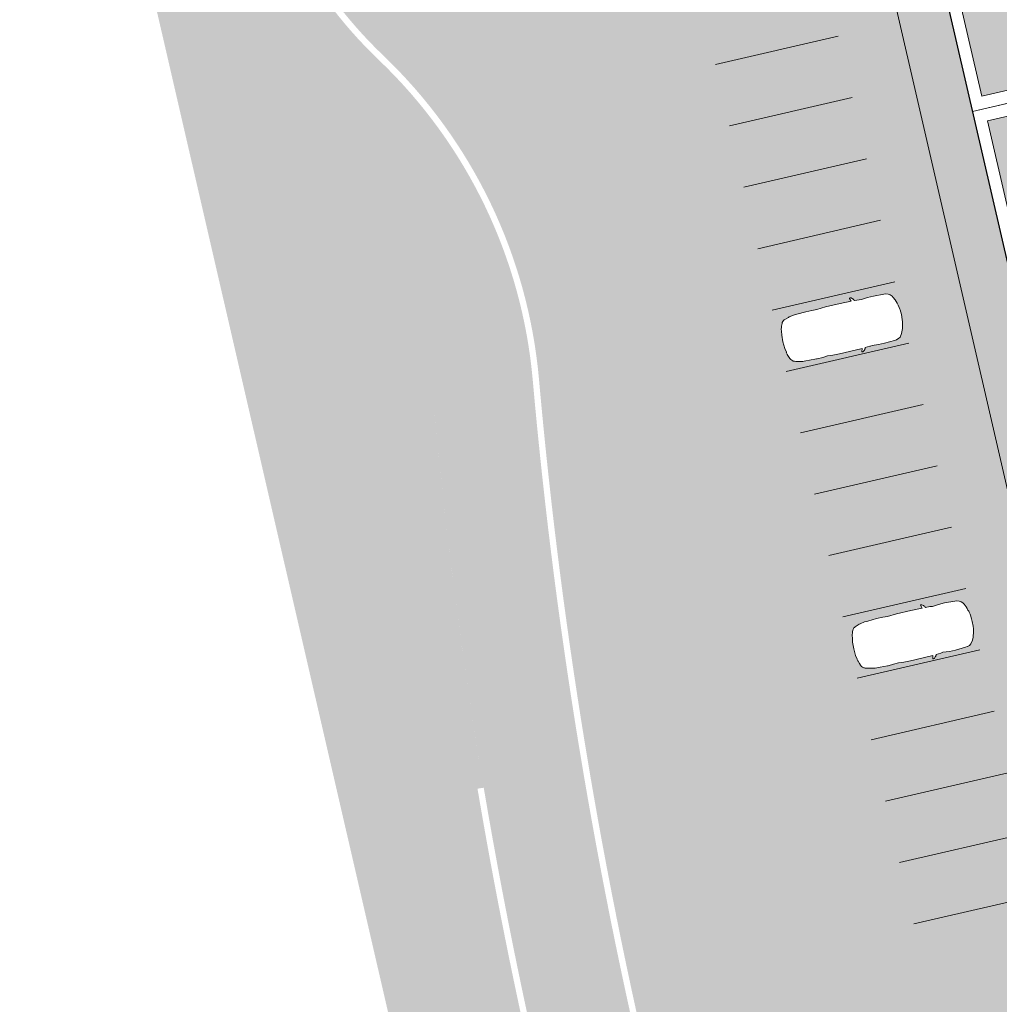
# Model space of a CAD drawing. Header units: metres. Extents: x -862 to 1262, y -354 to 644.
# Tile 205 of 256: x -283 to -244, y 200 to 239. Entities that reach past the tile are written whole.
import ezdxf

# ---------------------------------------------------------------- set-up
doc = ezdxf.new("R2010")
doc.units = ezdxf.units.M
doc.header["$LTSCALE"] = 0.5
doc.set_wipeout_variables(frame=1)
doc.layers.add('BPR_Verkehr_220520', color=7, linetype='Continuous')
doc.layers.add('DZH_Baufelder West_220610', color=7, linetype='Continuous')
doc.styles.add('Calibri Light', font='calibril.ttf')

# ---------------------------------------------------------------- blocks, each defined once
blk = doc.blocks.new('Grundstücke West (2D)')
at = {"linetype": 'Continuous', "lineweight": 0, "transparency": 33554687}
blk.add_hatch(color=254, dxfattribs=at).paths.add_polyline_path([(-11.64846931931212, 154.5903020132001), (-18.81962104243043, 209.4952022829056), (-20.70334927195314, 223.9176988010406), (-22.91072171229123, 225.449273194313), (-132.2160225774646, 200.1148946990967), (-137.0869027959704, 198.9859400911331), (-125.1472157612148, 147.3054261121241), (-125.1252832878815, 147.3104931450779), (-125.1202385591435, 147.2886572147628), (-101.8866333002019, 152.6562891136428), (-39.99054517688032, 167.0023355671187), (-43.46115069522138, 193.5663305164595), (-107.888157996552, 178.6336769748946), (-108.5634569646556, 181.5566847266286), (-83.22427703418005, 187.4107650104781), (-83.22523529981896, 187.4149128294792), (-61.78736541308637, 192.3676781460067), (-61.78720569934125, 192.3669868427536), (-49.12084334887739, 195.2932813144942), (-49.12100305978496, 195.2939726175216), (-40.91183575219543, 197.1905266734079), (-39.12466011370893, 183.5114944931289), (-37.82914794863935, 173.5956517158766), (-37.05189113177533, 167.6465324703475), (-34.65175200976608, 149.2758812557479)])
at = {"color": 255, "linetype": 'Continuous', "lineweight": 18, "transparency": 33554687, "flags": 128}
blk.add_lwpolyline([(-22.91072171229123, 225.449273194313), (-132.2160225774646, 200.1148946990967), (-137.0869027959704, 198.9859400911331), (-125.1472157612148, 147.3054261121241)], dxfattribs=at)
blk = doc.blocks.new('Slab (2D)-4')
at = {"color": 255, "linetype": 'Continuous', "lineweight": 25, "transparency": 33554687}
blk.add_wipeout([(0, 26), (11.000000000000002, 26), (11.000000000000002, 13), (22.34554079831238, 13), (22.34554079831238, 0), (0, 0)], dxfattribs=at)
at = {"color": 7, "linetype": 'Continuous', "lineweight": 25, "transparency": 33554687, "flags": 128}
blk.add_lwpolyline([(0, 26), (11, 26), (11, 13), (22.34554079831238, 13), (22.34554079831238, 0), (0, 0)], close=True, dxfattribs=at)
at = {"color": 255, "linetype": 'Continuous', "lineweight": 25, "transparency": 33554687}
blk.add_wipeout([(0, 26), (11.000000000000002, 26), (11.000000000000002, 13), (22.34554079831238, 13), (22.34554079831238, 0), (0, 0)], dxfattribs=at)
at = {"color": 7, "linetype": 'Continuous', "lineweight": 25, "transparency": 33554687, "flags": 128}
blk.add_lwpolyline([(0, 26), (11, 26), (11, 13), (22.34554079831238, 13), (22.34554079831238, 0), (0, 0)], close=True, dxfattribs=at)
at = {"color": 255, "linetype": 'Continuous', "lineweight": 25, "transparency": 33554687}
blk.add_wipeout([(0, 26), (11.000000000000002, 26), (11.000000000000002, 13), (22.34554079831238, 13), (22.34554079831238, 0), (0, 0)], dxfattribs=at)
at = {"color": 7, "linetype": 'Continuous', "lineweight": 25, "transparency": 33554687, "flags": 128}
blk.add_lwpolyline([(0, 26), (11, 26), (11, 13), (22.34554079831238, 13), (22.34554079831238, 0), (0, 0)], close=True, dxfattribs=at)
blk = doc.blocks.new('MFH 24 x 26 Ecke (2D_3D) (2D)')
at = {"color": 255, "linetype": 'Continuous', "lineweight": 9, "transparency": 33554687}
blk.add_wipeout([(16, 13), (15.999999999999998, 0), (0, 0), (0, 26), (11.000000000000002, 26), (11.000000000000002, 13)], dxfattribs=at)
at = {"color": 253, "linetype": 'Continuous', "lineweight": 9, "transparency": 33554687, "flags": 128}
blk.add_lwpolyline([(16, 13), (16, 0), (0, 0), (0, 26), (11, 26), (11, 13)], close=True, dxfattribs=at)
at = {"color": 7, "transparency": 33554687}
blk.add_blockref('Slab (2D)-4', (0, 0), dxfattribs=at)
at = {"linetype": 'Continuous', "lineweight": 0, "true_color": 0xfbf8f0, "transparency": 33554661}
for points in [[(0.5, 25.5), (10.5, 25.5), (10.5, 18.5), (0.5, 18.5)], [(0.5, 17.5), (10.5, 17.5), (10.5, 13.5), (0.5, 13.5)], [(16.50000000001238, 12.5), (21.84554079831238, 12.5), (21.84554079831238, 0.4999999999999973), (16.50000000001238, 0.4999999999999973)]]:
    blk.add_hatch(color=7, dxfattribs=at).paths.add_polyline_path(points)
at = {"color": 7, "linetype": 'Continuous', "lineweight": 9, "transparency": 33554687, "flags": 128}
for points in [[(6, 18), (0, 18), (0, 26), (11, 26), (11, 18)], [(0, 18), (11, 18), (11, 13), (0, 13)], [(0, 6.499999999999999), (16, 6.499999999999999), (16, 0), (0, 0)]]:
    blk.add_lwpolyline(points, close=True, dxfattribs=at)
at = {"color": 9, "linetype": 'Continuous', "lineweight": 9, "transparency": 33554661, "flags": 128}
for points in [[(0.5, 25.5), (10.5, 25.5), (10.5, 18.5), (0.5, 18.5)], [(0.5, 17.5), (10.5, 17.5), (10.5, 13.5), (0.5, 13.5)], [(16.50000000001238, 12.5), (21.84554079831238, 12.5), (21.84554079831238, 0.4999999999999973), (16.50000000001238, 0.4999999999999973)]]:
    blk.add_lwpolyline(points, close=True, dxfattribs=at)
at = {"color": 7, "transparency": 33554687, "char_height": 1.559479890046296, "width": 3, "attachment_point": 5, "line_spacing_factor": 1.163780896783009, "style": 'Calibri Light'}
for s, insert in [('III', (2.059999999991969, 23.89363888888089)), ('III', (18.1, 2.5)), ('IV', (2.000000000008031, 2.006361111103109))]:
    blk.add_mtext(s, dxfattribs=dict(at, insert=insert))
blk = doc.blocks.new('Fz_bmw_X5_2011_D-2')
at = {"color": 255, "linetype": 'Continuous', "lineweight": 5, "transparency": 33554687}
blk.add_wipeout([(2.185669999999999, -3.6133099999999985), (2.1640099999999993, -3.575199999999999), (2.1255999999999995, -3.53313), (2.094909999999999, -3.4908300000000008), (2.0694099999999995, -3.468309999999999), (2.0430899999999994, -3.44825), (2.01619, -3.430439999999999), (1.9889599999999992, -3.4147), (1.9616399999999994, -3.4008000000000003), (1.9344799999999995, -3.38856), (1.9177799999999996, -3.383589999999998), (1.8946899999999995, -3.005600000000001), (1.8883699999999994, -2.9398000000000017), (1.8660799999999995, -2.8137399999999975), (1.9198199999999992, -2.30358), (1.924889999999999, -1.8180300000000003), (1.8824699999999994, -0.9809399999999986), (1.8647399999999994, -0.8367199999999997), (1.8586899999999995, -0.806519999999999), (1.8071799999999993, -0.6463699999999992), (1.7200599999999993, -0.5048000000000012), (1.4663999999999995, -0.3167099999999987), (1.2294999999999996, -0.21199999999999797), (1.097979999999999, -0.16646999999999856), (0.9474299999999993, -0.1268799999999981), (0.8481399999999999, -0.09244999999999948), (0.7763799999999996, -0.07655999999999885), (0.587629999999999, -0.04262999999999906), (0.3946699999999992, -0.01875000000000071), (0, 0), (-0.19841000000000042, -0.0046400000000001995), (-0.39453000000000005, -0.018739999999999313), (-0.43227000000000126, -0.022599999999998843), (-0.5873999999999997, -0.04260000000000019), (-0.7760600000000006, -0.07650999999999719), (-0.8480200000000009, -0.09244999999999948), (-0.9469700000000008, -0.1268799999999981), (-1.0975200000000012, -0.16646999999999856), (-1.2370600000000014, -0.21260999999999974), (-1.4659400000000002, -0.3167099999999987), (-1.5892400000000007, -0.38613999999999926), (-1.7198100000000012, -0.5048000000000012), (-1.8069200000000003, -0.6463699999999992), (-1.8644900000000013, -0.8367199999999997), (-1.8822200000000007, -0.9809399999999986), (-1.9246400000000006, -1.8180300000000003), (-1.9195700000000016, -2.30358), (-1.8658300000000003, -2.8137399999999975), (-1.8944300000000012, -3.005600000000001), (-1.9147400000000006, -3.3718699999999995), (-1.9342300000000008, -3.38856), (-1.988700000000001, -3.4147), (-2.0428400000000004, -3.44825), (-2.0691600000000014, -3.468309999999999), (-2.0946600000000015, -3.4908300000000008), (-2.1190900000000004, -3.5160199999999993), (-2.1524200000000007, -3.560789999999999), (-2.1748800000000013, -3.5937399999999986), (-2.1946800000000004, -3.6431799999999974), (-2.197430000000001, -3.6870499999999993), (-2.1940900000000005, -3.7042899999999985), (-2.1770300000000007, -3.714129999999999), (-2.1705400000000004, -3.7128499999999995), (-1.9270300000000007, -3.645599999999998), (-1.9449100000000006, -4.544079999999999), (-1.9373400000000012, -5.73316), (-1.8857900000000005, -6.456580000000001), (-1.9148800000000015, -6.85278), (-1.9229600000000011, -7.3508000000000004), (-1.8837400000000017, -8.075700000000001), (-1.87888, -8.34469), (-1.8124000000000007, -8.709869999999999), (-1.7933500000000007, -8.789169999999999), (-1.6821900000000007, -9.15435), (-1.645890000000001, -9.22494), (-1.584540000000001, -9.29604), (-1.5032100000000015, -9.358089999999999), (-1.4485300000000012, -9.39049), (-1.3401400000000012, -9.44246), (-1.242220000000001, -9.480080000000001), (-1.1355700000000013, -9.51419), (-1.021310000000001, -9.54475), (-0.8584400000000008, -9.570789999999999), (-0.5423200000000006, -9.627400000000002), (0.00030999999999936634, -9.657779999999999), (0.5428699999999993, -9.627400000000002), (0.8586999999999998, -9.570789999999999), (0.8706099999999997, -9.573929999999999), (0.8764799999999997, -9.57443), (0.8883599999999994, -9.573820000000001), (0.8944899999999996, -9.572909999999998), (0.9008199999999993, -9.571729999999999), (1.021559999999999, -9.54475), (1.0500399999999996, -9.53763), (1.2424799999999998, -9.480080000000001), (1.399439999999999, -9.41583), (1.5034599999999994, -9.358089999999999), (1.584809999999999, -9.29604), (1.6461399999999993, -9.22494), (1.6663199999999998, -9.188020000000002), (1.6824399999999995, -9.15435), (1.6999399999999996, -9.109919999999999), (1.7375499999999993, -8.99537), (1.7935999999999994, -8.789169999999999), (1.8126499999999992, -8.709869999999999), (1.8642099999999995, -8.456959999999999), (1.8791299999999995, -8.34469), (1.8839999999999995, -8.216650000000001), (1.8943899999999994, -7.92823), (1.9232199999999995, -7.3508000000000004), (1.9235599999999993, -7.29713), (1.915129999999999, -6.85278), (1.8860399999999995, -6.456580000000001), (1.9178999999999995, -6.185029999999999), (1.9375899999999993, -5.73316), (1.9338599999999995, -5.134039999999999), (1.9250699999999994, -3.6445399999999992), (2.1707899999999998, -3.7128499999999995), (2.19644, -3.6968999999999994), (2.1980999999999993, -3.674509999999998), (2.1973, -3.6586599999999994)], dxfattribs=at)
at = {"color": 9, "linetype": 'Continuous', "lineweight": 5, "transparency": 33554687, "flags": 128}
blk.add_lwpolyline([(2.18567, -3.61331), (2.16401, -3.5752), (2.1256, -3.53313), (2.09491, -3.49083), (2.06941, -3.46831), (2.04309, -3.44825), (2.01619, -3.43044), (1.98896, -3.4147), (1.96164, -3.4008), (1.93448, -3.38856), (1.91778, -3.38359), (1.89469, -3.0056), (1.88837, -2.939800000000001), (1.86608, -2.81374), (1.91982, -2.30358), (1.92489, -1.81803), (1.88247, -0.98094), (1.86474, -0.83672), (1.85869, -0.80652), (1.80718, -0.64637), (1.72006, -0.5048), (1.4664, -0.31671), (1.2295, -0.212), (1.09798, -0.16647), (0.9474300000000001, -0.12688), (0.8481400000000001, -0.09245), (0.7763800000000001, -0.07656), (0.5876300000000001, -0.04263), (0.39467, -0.01875), (0, 0), (-0.19841, -0.00464), (-0.39453, -0.01874), (-0.43227, -0.0226), (-0.5873999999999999, -0.04260000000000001), (-0.7760600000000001, -0.07651000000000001), (-0.8480200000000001, -0.09245), (-0.9469700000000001, -0.12688), (-1.09752, -0.16647), (-1.23706, -0.21261), (-1.46594, -0.31671), (-1.58924, -0.38614), (-1.71981, -0.5048), (-1.80692, -0.64637), (-1.86449, -0.83672), (-1.88222, -0.98094), (-1.92464, -1.81803), (-1.91957, -2.30358), (-1.86583, -2.81374), (-1.89443, -3.0056), (-1.91474, -3.37187), (-1.93423, -3.38856), (-1.9887, -3.4147), (-2.04284, -3.44825), (-2.06916, -3.46831), (-2.09466, -3.49083), (-2.11909, -3.51602), (-2.15242, -3.56079), (-2.17488, -3.59374), (-2.19468, -3.64318), (-2.19743, -3.68705), (-2.19409, -3.70429), (-2.17703, -3.71413), (-2.17054, -3.71285), (-1.92703, -3.6456), (-1.94491, -4.54408), (-1.93734, -5.733160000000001), (-1.88579, -6.456580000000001), (-1.91488, -6.852780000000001), (-1.92296, -7.3508), (-1.88374, -8.075700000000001), (-1.87888, -8.34469), (-1.8124, -8.70987), (-1.79335, -8.78917), (-1.68219, -9.15435), (-1.64589, -9.22494), (-1.58454, -9.296040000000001), (-1.50321, -9.35809), (-1.44853, -9.390490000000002), (-1.34014, -9.44246), (-1.24222, -9.480080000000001), (-1.13557, -9.514190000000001), (-1.02131, -9.54475), (-0.8584400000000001, -9.57079), (-0.54232, -9.627400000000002), (0.00031, -9.65778), (0.5428700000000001, -9.627400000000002), (0.8587, -9.57079), (0.8706100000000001, -9.57393), (0.87648, -9.574430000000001), (0.88836, -9.573820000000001), (0.8944900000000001, -9.57291), (0.9008200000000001, -9.57173), (1.02156, -9.54475), (1.05004, -9.53763), (1.24248, -9.480080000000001), (1.39944, -9.415830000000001), (1.50346, -9.35809), (1.58481, -9.296040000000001), (1.64614, -9.22494), (1.66632, -9.188020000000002), (1.68244, -9.15435), (1.69994, -9.10992), (1.73755, -8.995370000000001), (1.7936, -8.78917), (1.81265, -8.70987), (1.86421, -8.45696), (1.87913, -8.34469), (1.884, -8.216650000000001), (1.89439, -7.928230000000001), (1.92322, -7.3508), (1.92356, -7.297130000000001), (1.91513, -6.852780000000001), (1.88604, -6.456580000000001), (1.9179, -6.18503), (1.93759, -5.733160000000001), (1.93386, -5.134040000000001), (1.92507, -3.64454), (2.17079, -3.71285), (2.19644, -3.6969), (2.1981, -3.67451), (2.1973, -3.65866)], close=True, dxfattribs=at)
at = {"color": 255, "linetype": 'Continuous', "lineweight": 5, "transparency": 33554687}
blk.add_wipeout([(-0.5423184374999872, -9.627401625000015), (0.00030800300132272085, -9.657776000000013), (0.5428741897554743, -9.62740162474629), (0.8586960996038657, -9.570794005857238), (0.87060537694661, -9.573930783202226), (0.8764773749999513, -9.574434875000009), (0.8883581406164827, -9.57382276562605), (0.8944877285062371, -9.572909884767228), (0.9008239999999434, -9.571728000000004), (1.0215574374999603, -9.544748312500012), (1.0500385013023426, -9.537630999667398), (1.2424758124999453, -9.480080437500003), (1.399442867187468, -9.415826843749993), (1.5034594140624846, -9.358088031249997), (1.5848056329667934, -9.29604498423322), (1.6461414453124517, -9.224935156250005), (1.6663199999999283, -9.188016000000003), (1.6824430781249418, -9.154353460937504), (1.6999421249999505, -9.109921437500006), (1.7375549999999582, -8.99537050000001), (1.7935999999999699, -8.789167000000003), (1.8126479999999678, -8.709872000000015), (1.8642080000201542, -8.45695999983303), (1.8791320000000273, -8.34468800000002), (1.8839968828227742, -8.216654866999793), (1.8943920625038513, -7.928229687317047), (1.9232159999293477, -7.350796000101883), (1.9235589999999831, -7.297127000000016), (1.9151274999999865, -6.852778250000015), (1.8860439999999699, -6.456584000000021), (1.91790285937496, -6.185025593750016), (1.9375906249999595, -5.733155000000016), (1.9338631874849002, -5.134035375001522), (1.9250697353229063, -3.6445397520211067), (2.1707880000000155, -3.712851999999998), (2.1964363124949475, -3.696896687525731), (2.1980999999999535, -3.674511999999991), (2.197302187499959, -3.6586612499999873), (2.1856679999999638, -3.613308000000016), (2.164007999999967, -3.575203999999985), (2.125596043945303, -3.533130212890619), (2.0949083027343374, -3.4908327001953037), (2.0694098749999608, -3.468309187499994), (2.043088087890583, -3.4482474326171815), (2.016188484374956, -3.430444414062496), (1.9889566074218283, -3.4146971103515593), (1.9616379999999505, -3.4008024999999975), (1.934478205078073, -3.3885575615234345), (1.9177777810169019, -3.383594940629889), (1.894685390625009, -3.0055995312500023), (1.8883720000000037, -2.939803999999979), (1.8660800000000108, -2.813743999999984), (1.919816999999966, -2.3035785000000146), (1.924894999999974, -1.818026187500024), (1.8824680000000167, -0.9809440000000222), (1.8647400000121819, -0.8367240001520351), (1.858694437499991, -0.8065238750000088), (1.8071764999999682, -0.6463710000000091), (1.7200613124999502, -0.5048046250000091), (1.4664000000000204, -0.31670800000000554), (1.2295020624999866, -0.21200325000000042), (1.0979793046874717, -0.1664726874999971), (0.9474274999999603, -0.12688099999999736), (0.8481419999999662, -0.09245350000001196), (0.7763840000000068, -0.0765559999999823), (0.5876313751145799, -0.042626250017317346), (0.39467200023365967, -0.018751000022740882), (-4.440892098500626e-16, 0), (-0.19840512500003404, -0.004637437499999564), (-0.39452500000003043, -0.018742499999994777), (-0.43227487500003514, -0.022603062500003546), (-0.5873973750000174, -0.042604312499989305), (-0.7760600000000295, -0.07651199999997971), (-0.8480160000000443, -0.09245350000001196), (-0.9469674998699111, -0.12688099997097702), (-1.0975200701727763, -0.1664726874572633), (-1.2370601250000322, -0.2126131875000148), (-1.4659439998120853, -0.31670799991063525), (-1.5892440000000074, -0.3861440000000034), (-1.719809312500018, -0.5048046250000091), (-1.806924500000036, -0.6463710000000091), (-1.86448800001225, -0.8367240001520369), (-1.8822160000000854, -0.9809440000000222), (-1.9246430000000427, -1.818026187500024), (-1.9195650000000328, -2.3035785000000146), (-1.8658280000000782, -2.813743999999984), (-1.894433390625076, -3.005599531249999), (-1.9147431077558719, -3.371867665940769), (-1.9342262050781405, -3.3885575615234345), (-1.9887046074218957, -3.4146971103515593), (-2.04283608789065, -3.4482474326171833), (-2.069157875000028, -3.468309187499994), (-2.0946563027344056, -3.4908327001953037), (-2.119085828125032, -3.5160209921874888), (-2.1524214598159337, -3.5607925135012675), (-2.1748830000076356, -3.5937415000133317), (-2.194684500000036, -3.6431809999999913), (-2.197433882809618, -3.687050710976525), (-2.1940884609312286, -3.704289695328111), (-2.177025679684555, -3.714127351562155), (-2.1705360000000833, -3.712851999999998), (-1.9270303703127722, -3.6456043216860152), (-1.9449120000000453, -4.544075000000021), (-1.9373386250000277, -5.7331550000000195), (-1.8857920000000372, -6.456584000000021), (-1.914875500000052, -6.852778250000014), (-1.922963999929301, -7.350796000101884), (-1.8837448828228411, -8.07570242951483), (-1.8788799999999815, -8.34468800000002), (-1.8123960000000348, -8.709872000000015), (-1.7933480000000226, -8.789167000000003), (-1.6821910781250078, -9.154353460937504), (-1.6458894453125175, -9.224935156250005), (-1.5845383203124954, -9.296044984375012), (-1.5032074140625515, -9.358088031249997), (-1.448532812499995, -9.390492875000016), (-1.340140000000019, -9.442455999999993), (-1.2422238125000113, -9.480080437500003), (-1.135567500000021, -9.514188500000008), (-1.0213054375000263, -9.544748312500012), (-0.8584440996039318, -9.570794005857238)], dxfattribs=at)
at = {"color": 9, "linetype": 'Continuous', "lineweight": 5, "transparency": 33554687, "flags": 128}
blk.add_lwpolyline([(-0.5423184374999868, -9.627401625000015), (0.0003080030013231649, -9.657776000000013), (0.5428741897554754, -9.627401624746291), (0.858696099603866, -9.57079400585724), (0.8706053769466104, -9.573930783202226), (0.8764773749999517, -9.574434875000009), (0.8883581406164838, -9.573822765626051), (0.8944877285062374, -9.57290988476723), (0.9008239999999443, -9.571728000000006), (1.021557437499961, -9.544748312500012), (1.050038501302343, -9.5376309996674), (1.242475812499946, -9.480080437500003), (1.399442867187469, -9.415826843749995), (1.503459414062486, -9.358088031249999), (1.584805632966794, -9.29604498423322), (1.646141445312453, -9.224935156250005), (1.666319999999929, -9.188016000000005), (1.682443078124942, -9.154353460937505), (1.699942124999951, -9.109921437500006), (1.737554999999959, -8.995370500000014), (1.793599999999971, -8.789167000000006), (1.812647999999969, -8.709872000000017), (1.864208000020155, -8.456959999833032), (1.879132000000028, -8.344688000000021), (1.883996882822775, -8.216654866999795), (1.894392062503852, -7.928229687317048), (1.923215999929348, -7.350796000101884), (1.923558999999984, -7.297127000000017), (1.915127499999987, -6.852778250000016), (1.886043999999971, -6.456584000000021), (1.917902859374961, -6.185025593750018), (1.93759062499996, -5.733155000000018), (1.933863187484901, -5.134035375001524), (1.925069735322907, -3.644539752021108), (2.170788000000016, -3.712851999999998), (2.196436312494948, -3.696896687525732), (2.198099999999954, -3.674511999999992), (2.19730218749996, -3.658661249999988), (2.185667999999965, -3.613308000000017), (2.164007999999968, -3.575203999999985), (2.125596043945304, -3.533130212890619), (2.094908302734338, -3.490832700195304), (2.069409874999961, -3.468309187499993), (2.043088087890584, -3.448247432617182), (2.016188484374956, -3.430444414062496), (1.988956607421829, -3.414697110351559), (1.961637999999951, -3.400802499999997), (1.934478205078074, -3.388557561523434), (1.917777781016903, -3.38359494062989), (1.89468539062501, -3.005599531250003), (1.888372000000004, -2.939803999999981), (1.866080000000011, -2.813743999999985), (1.919816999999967, -2.303578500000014), (1.924894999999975, -1.818026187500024), (1.882468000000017, -0.980944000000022), (1.864740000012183, -0.8367240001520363), (1.858694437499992, -0.8065238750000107), (1.807176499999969, -0.6463710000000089), (1.720061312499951, -0.5048046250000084), (1.466400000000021, -0.3167080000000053), (1.229502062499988, -0.2120032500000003), (1.097979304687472, -0.1664726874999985), (0.9474274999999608, -0.1268809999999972), (0.8481419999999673, -0.09245350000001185), (0.7763840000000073, -0.07655599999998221), (0.5876313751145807, -0.04262625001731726), (0.3946720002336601, -0.0187510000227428), (0, 0), (-0.1984051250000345, -0.0046374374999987), (-0.39452500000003, -0.01874249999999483), (-0.4322748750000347, -0.02260306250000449), (-0.5873973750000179, -0.04260431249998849), (-0.7760600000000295, -0.0765119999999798), (-0.8480160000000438, -0.09245350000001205), (-0.9469674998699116, -0.1268809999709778), (-1.097520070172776, -0.1664726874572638), (-1.237060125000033, -0.212613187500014), (-1.465943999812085, -0.3167079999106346), (-1.589244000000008, -0.3861440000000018), (-1.719809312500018, -0.5048046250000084), (-1.806924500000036, -0.6463710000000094), (-1.86448800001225, -0.8367240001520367), (-1.882216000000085, -0.9809440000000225), (-1.924643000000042, -1.818026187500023), (-1.919565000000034, -2.303578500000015), (-1.865828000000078, -2.813743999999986), (-1.894433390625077, -3.00559953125), (-1.914743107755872, -3.371867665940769), (-1.93422620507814, -3.388557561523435), (-1.988704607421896, -3.41469711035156), (-2.042836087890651, -3.448247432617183), (-2.069157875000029, -3.468309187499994), (-2.094656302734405, -3.490832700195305), (-2.119085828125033, -3.51602099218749), (-2.152421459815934, -3.56079251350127), (-2.174883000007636, -3.593741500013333), (-2.194684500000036, -3.643180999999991), (-2.197433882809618, -3.687050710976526), (-2.194088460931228, -3.704289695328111), (-2.177025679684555, -3.714127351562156), (-2.170536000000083, -3.712851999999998), (-1.927030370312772, -3.645604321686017), (-1.944912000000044, -4.544075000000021), (-1.937338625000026, -5.73315500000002), (-1.885792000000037, -6.456584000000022), (-1.914875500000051, -6.852778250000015), (-1.9229639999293, -7.350796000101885), (-1.883744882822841, -8.075702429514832), (-1.87887999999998, -8.344688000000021), (-1.812396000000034, -8.709872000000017), (-1.793348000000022, -8.789167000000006), (-1.682191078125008, -9.154353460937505), (-1.645889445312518, -9.224935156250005), (-1.584538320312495, -9.296044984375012), (-1.503207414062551, -9.358088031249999), (-1.448532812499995, -9.390492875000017), (-1.340140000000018, -9.442455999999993), (-1.242223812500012, -9.480080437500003), (-1.13556750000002, -9.51418850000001), (-1.021305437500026, -9.544748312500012), (-0.8584440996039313, -9.57079400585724), (-0.5423184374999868, -9.627401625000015)], close=True, dxfattribs=at)
blk = doc.blocks.new('BPR_5m_u-2')
at = {"color": 255, "linetype": 'Continuous', "lineweight": 9, "transparency": 33554687}
blk.add_line((0, 0), (0, 5), dxfattribs=at)

msp = doc.modelspace()

# ---------------------------------------------------------------- hatches: boundary and pattern name
at = {"layer": 'BPR_Verkehr_220520', "linetype": 'Continuous', "lineweight": 0, "true_color": 0xece5cf, "transparency": 33554687}
h = msp.add_hatch(color=254, dxfattribs=at)
edge = h.paths.add_edge_path()
edge.add_line((-266.6412460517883, 208.5425390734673), (-264.2336373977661, 208.9377167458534))
edge.add_arc((-65.06531824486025, 242.6419888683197), 201.999993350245, 187.7611341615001, 189.6048865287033, ccw=False)
edge.add_line((-265.2149256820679, 215.3632067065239), (-267.691794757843, 215.0193840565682))
edge.add_line((-267.691794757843, 215.0193840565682), (-266.6412460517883, 208.5425390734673))

# ---------------------------------------------------------------- linework, layer by layer
at = {"layer": 'BPR_Verkehr_220520', "color": 9, "linetype": 'Continuous', "true_color": 0xb8d2a6, "transparency": 33554687}
for points in [[(-254.3015429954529, 237.8099933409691, 60), (-253.7444949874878, 235.3728438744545, 60), (-251.8643935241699, 238.3670413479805, 60), (-251.3073455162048, 235.9298918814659, 60)], [(-250.4378808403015, 223.3075068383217, 60), (-249.8808328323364, 220.8703573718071, 60), (-248.0007313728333, 223.8645548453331, 60), (-247.4436833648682, 221.4274053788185, 60)], [(-246.4986375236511, 206.2566311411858, 60), (-245.941589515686, 203.8194816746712, 60), (-244.0614880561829, 206.8136791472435, 60), (-243.5044400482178, 204.3765296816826, 60)]]:
    msp.add_solid(points, dxfattribs=at)
at = {"layer": 'DZH_Baufelder West_220610', "color": 252, "linetype": 'Continuous', "true_color": 0x8ea381, "transparency": 33554687}
for points in [[(-238.7667833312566, 203.2945422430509), (-239.2163245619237, 202.5748790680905), (-250.4533382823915, 253.8793829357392), (-251.172907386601, 254.3285258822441)], [(-239.2163245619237, 202.5748790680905), (-238.7667833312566, 203.2945422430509), (-251.172907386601, 254.3285258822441), (-250.4533382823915, 253.8793829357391)]]:
    msp.add_solid(points, dxfattribs=at)

# ---------------------------------------------------------------- block references
at = {"layer": 'BPR_Verkehr_220520', "color": 255, "transparency": 33554687, "xscale": -1, "rotation": 103.0087361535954}
for p in [(-250.1656620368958, 238.7625061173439, 60), (-249.6029129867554, 236.3266667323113, 60), (-246.7891677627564, 224.147469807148, 60), (-246.226418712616, 221.7116304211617, 60), (-245.663669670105, 219.2757910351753, 60), (-243.9754225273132, 211.9682728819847, 60), (-243.4126734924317, 209.5324334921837, 60), (-242.8499244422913, 207.0965941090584, 60), (-242.2871753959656, 204.6607547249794, 60)]:
    msp.add_blockref('BPR_5m_u-2', p, dxfattribs=at)
at = {"layer": 'DZH_Baufelder West_220610', "color": 7, "transparency": 33554687}
msp.add_blockref('Grundstücke West (2D)', (-114.0860038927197, 55.24258282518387), dxfattribs=at)

# ---------------------------------------------------------------- next in the draw order: block references
at = {"layer": 'DZH_Baufelder West_220610', "color": 73, "true_color": 0x99cc51, "transparency": 33554687, "xscale": -1, "rotation": 193.0089274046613}
msp.add_blockref('MFH 24 x 26 Ecke (2D_3D) (2D)', (-248.886825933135, 253.318258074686, 8.7), dxfattribs=at)

# ---------------------------------------------------------------- next in the draw order: hatches: boundary and pattern name
at = {"layer": 'BPR_Verkehr_220520', "linetype": 'Continuous', "lineweight": 0, "true_color": 0xf7dcdc, "transparency": 33554687}
h = msp.add_hatch(color=254, dxfattribs=at)
edge = h.paths.add_edge_path()
edge.add_line((-273.8728002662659, 248.9672255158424), (-273.8728002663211, 248.9672255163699))
edge.add_arc((-255.9706144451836, 250.8411900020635), 18.00000000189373, 153.209586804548, 185.9758426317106, ccw=False)
edge.add_line((-272.038516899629, 258.9542973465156), (-272.0385168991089, 258.9542973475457))
edge.add_arc((-283.6151396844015, 245.8305858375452), 17.4999999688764, 48.58400052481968, 61.81486276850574)
edge.add_arc((-255.9706144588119, 250.8411900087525), 21.99999998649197, 151.7461026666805, 187.2668205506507)
edge.add_line((-277.7939073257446, 248.0584058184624), (-277.7939073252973, 248.0584058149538))
edge.add_arc((-255.9706144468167, 250.8411900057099), 21.99999999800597, 187.2668205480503, 226.3284800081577)
edge.add_line((-271.1621195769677, 234.9283595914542), (-271.1621195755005, 234.9283595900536))
edge.add_line((-271.1621195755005, 234.9283595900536), (-271.1621195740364, 234.9283595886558))
edge.add_arc((-282.2104869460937, 223.3553920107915), 16.00000000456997, 5.07562982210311, 46.328480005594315, ccw=False)
edge.add_line((-266.2732263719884, 224.7709221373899), (-266.2732263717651, 224.7709221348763))
edge.add_arc((-65.0653117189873, 242.6419898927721), 201.9999999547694, 185.0756297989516, 203.2469763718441)
edge.add_line((-250.665343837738, 162.9135253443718), (-250.6653438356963, 162.9135253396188))
edge.add_arc((-340.7089237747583, 124.233379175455), 97.99999997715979, 13.008736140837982, 23.246976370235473, ccw=False)
edge.add_line((-245.2240198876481, 146.2931417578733), (-245.2240198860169, 146.2931417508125))
edge.add_line((-245.2240198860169, 146.2931417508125), (-243.245072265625, 137.7273368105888))
edge.add_arc((-221.809685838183, 142.6795283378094), 21.99999982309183, 193.0087360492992, 203.2813692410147)
edge.add_line((-242.0183346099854, 133.9840980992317), (-242.0183346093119, 133.9840980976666))
edge.add_arc((-350.4101788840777, 87.34497187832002), 117.9999999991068, -5.2883839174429, 23.281369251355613, ccw=False)
edge.add_line((-232.9124571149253, 76.46906369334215), (-232.9124571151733, 76.4690636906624))
edge.add_line((-232.9124571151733, 76.4690636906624), (-232.9124571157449, 76.46906368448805))
edge.add_arc((-191.091234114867, 72.59797771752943), 41.99999999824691, 174.7116160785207, 208.6752847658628)
edge.add_line((-227.9400698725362, 52.44448414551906), (-227.9400698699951, 52.44448414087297))
edge.add_arc((-270.0530248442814, 29.41192009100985), 47.99999982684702, 15.54147305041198, 28.67528483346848, ccw=False)
edge.add_line((-223.8080604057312, 42.27283947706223), (-220.4817952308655, 30.31234037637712))
edge.add_line((-220.4817952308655, 30.31234037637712), (-220.4769038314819, 30.29475201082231))
edge.add_line((-220.4769038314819, 30.29475201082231), (-216.5844522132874, 31.21273885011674))
edge.add_line((-216.5844522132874, 31.21273885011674), (-216.5806876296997, 31.21378579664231))
edge.add_line((-216.5806876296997, 31.21378579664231), (-219.9543133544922, 43.34458276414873))
edge.add_line((-219.9543133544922, 43.34458276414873), (-219.9543133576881, 43.34458277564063))
edge.add_arc((-270.0530250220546, 29.41192001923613), 52.00000001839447, 15.54147308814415, 28.67528479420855)
edge.add_line((-224.4306569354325, 54.36386447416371), (-224.4306569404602, 54.36386448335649))
edge.add_line((-224.4306569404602, 54.36386448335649), (-224.4306569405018, 54.36386448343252))
edge.add_arc((-191.0912341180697, 72.59797771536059), 37.99999999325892, 174.7116160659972, 208.6752847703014, ccw=False)
edge.add_line((-228.9294834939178, 76.10038883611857), (-228.929483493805, 76.1003888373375))
edge.add_line((-228.929483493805, 76.1003888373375), (-228.929483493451, 76.10038884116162))
edge.add_arc((-350.410178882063, 87.34497187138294), 121.9999999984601, 354.711616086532, 383.2813692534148)
edge.add_line((-238.3440348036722, 135.5650854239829), (-238.3440348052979, 135.5650854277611))
edge.add_line((-238.3440348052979, 135.5650854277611), (-238.3440348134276, 135.565085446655))
edge.add_arc((-221.8096856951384, 142.6795283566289), 17.99999996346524, 193.0087360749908, 203.2813690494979, ccw=False)
edge.add_line((-239.3477292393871, 138.6277352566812), (-239.3477292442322, 138.6277352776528))
edge.add_line((-239.3477292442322, 138.6277352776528), (-241.3266768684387, 147.1935402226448))
edge.add_line((-241.3266768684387, 147.1935402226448), (-241.3266768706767, 147.193540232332))
edge.add_arc((-340.7089237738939, 124.233379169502), 101.9999999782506, 13.00873614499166, 23.24697637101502)
edge.add_line((-246.9900956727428, 164.4923068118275), (-246.9900956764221, 164.4923068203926))
edge.add_line((-246.9900956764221, 164.4923068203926), (-246.9900956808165, 164.4923068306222))
edge.add_arc((-65.0653116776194, 242.6419898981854), 197.99999999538, 185.0756298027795, 203.2469763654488, ccw=False)
edge.add_line((-262.288911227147, 225.1248046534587), (-262.2889112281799, 225.1248046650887))
edge.add_arc((-282.2104869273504, 223.3553920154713), 19.99999998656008, 5.07562980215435, 46.32848003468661)
edge.add_line((-268.4000277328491, 237.8216014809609), (-268.4000277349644, 237.8216014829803))
edge.add_arc((-255.9706144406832, 250.8411900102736), 18.00000000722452, 185.9758426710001, 226.3284800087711, ccw=False)
edge.add_line((-273.8728002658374, 248.9672255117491), (-273.8728002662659, 248.9672255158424))
at = {"layer": 'BPR_Verkehr_220520', "linetype": 'Continuous', "lineweight": 0, "true_color": 0xece5cf, "transparency": 33554687}
h = msp.add_hatch(color=254, dxfattribs=at)
edge = h.paths.add_edge_path()
edge.add_line((-253.6083468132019, 253.6640456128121), (-225.3163963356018, 131.2033365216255))
edge.add_line((-225.3163963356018, 131.2033365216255), (-225.3163963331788, 131.2033365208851))
edge.add_arc((-221.8096856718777, 142.6795284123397), 11.99999999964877, 253.0087361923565, 283.0087361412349)
edge.add_line((-219.108490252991, 130.9874993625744), (-219.1084902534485, 130.9874993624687))
edge.add_line((-219.1084902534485, 130.9874993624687), (-217.6469866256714, 131.3251487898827))
edge.add_line((-217.6469866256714, 131.3251487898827), (-123.3678632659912, 153.1063413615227))
edge.add_line((-123.3678632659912, 153.1063413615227), (-120.4217659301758, 153.7869746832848))
edge.add_line((-120.4217659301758, 153.7869746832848), (-119.0636387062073, 155.7428855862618))
edge.add_line((-119.0636387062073, 155.7428855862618), (-218.4943138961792, 132.7715361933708))
edge.add_arc((-219.5072621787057, 137.1560470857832), 4.499999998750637, 193.0087361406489, 283.00873615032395, ccw=False)
edge.add_line((-223.8917730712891, 136.143098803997), (-251.1729066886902, 254.228522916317))
edge.add_line((-251.1729066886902, 254.228522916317), (-253.6083468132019, 253.6640456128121))
at = {"layer": 'BPR_Verkehr_220520', "linetype": 'Continuous', "lineweight": 0, "true_color": 0xd0ced1, "transparency": 33554687}
h = msp.add_hatch(color=254, dxfattribs=at)
edge = h.paths.add_edge_path()
edge.add_line((-259.4255705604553, 252.188828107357), (-233.5017147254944, 139.9783329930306))
edge.add_line((-233.5017147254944, 139.9783329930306), (-233.5017147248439, 139.9783329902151))
edge.add_arc((-221.80968567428, 142.6795284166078), 12.00000000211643, 193.0087361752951, 253.0087361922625)
edge.add_line((-225.316396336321, 131.203336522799), (-225.3163963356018, 131.2033365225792))
edge.add_line((-225.3163963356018, 131.2033365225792), (-253.6083468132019, 253.6640456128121))
edge.add_line((-253.6083468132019, 253.6640456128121), (-259.4537009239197, 252.3092310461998))
edge.add_line((-259.4537009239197, 252.3092310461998), (-259.4255705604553, 252.188828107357))

# ---------------------------------------------------------------- next in the draw order: block references
at = {"layer": 'BPR_Verkehr_220520', "color": 255, "transparency": 33554687, "xscale": -1, "rotation": 103.0087361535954}
for p in [(-249.040163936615, 233.8908273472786, 60), (-248.4774148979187, 231.4549879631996, 60)]:
    msp.add_blockref('BPR_5m_u-2', p, dxfattribs=at)

# ---------------------------------------------------------------- next in the draw order: block references
at = {"layer": 'BPR_Verkehr_220520', "color": 28, "true_color": 0x370b0b, "transparency": 33554687, "xscale": 0.5, "yscale": 0.5, "zscale": 0.5, "rotation": 283.0087361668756}
for p in [(-247.6543097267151, 227.7173679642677, 60), (-244.8405644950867, 215.5381710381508, 60)]:
    msp.add_blockref('Fz_bmw_X5_2011_D-2', p, dxfattribs=at)

# ---------------------------------------------------------------- next in the draw order: block references
for p in [(-247.6543097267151, 227.7173679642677, 60), (-244.8405644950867, 215.5381710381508, 60)]:
    msp.add_blockref('Fz_bmw_X5_2011_D-2', p, dxfattribs=at)

# ---------------------------------------------------------------- next in the draw order: hatches: boundary and pattern name
at = {"layer": 'BPR_Verkehr_220520', "linetype": 'Continuous', "lineweight": 0, "true_color": 0xe4e6e5, "transparency": 33554687}
h = msp.add_hatch(color=254, dxfattribs=at)
edge = h.paths.add_edge_path()
edge.add_line((-263.5857587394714, 263.9317928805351), (-268.9055524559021, 259.3815283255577))
edge.add_line((-268.9055524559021, 259.3815283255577), (-268.9529778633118, 259.4405210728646))
edge.add_line((-268.9529778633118, 259.4405210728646), (-268.9529778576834, 259.4405210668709))
edge.add_arc((-280.6164465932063, 248.4877361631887), 16.00000000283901, 9.266742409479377, 43.20015330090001, ccw=False)
edge.add_line((-264.8252569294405, 251.0642316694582), (-264.8252569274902, 251.064231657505))
edge.add_line((-264.8252569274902, 251.064231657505), (-264.8113712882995, 251.0674500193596))
edge.add_line((-264.8113712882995, 251.0674500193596), (-238.8605613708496, 138.7402850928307))
edge.add_arc((-222.2968535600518, 142.5669785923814), 16.99999998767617, 193.0087361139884, 227.5690579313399)
edge.add_arc((-245.2366904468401, 117.4718818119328), 16.99999999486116, 13.00873615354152, 47.56905795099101, ccw=False)
edge.add_line((-228.6729826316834, 121.2985753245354), (-209.6202950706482, 38.82968963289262))
edge.add_arc((-225.2096669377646, 35.22809575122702), 15.99999980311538, 3.062999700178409, 13.008736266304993, ccw=False)
edge.add_line((-209.232524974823, 36.08303925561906), (-209.0648725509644, 32.94995909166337))
edge.add_line((-209.0648725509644, 32.94995909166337), (-202.9437493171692, 34.36412340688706))
edge.add_line((-202.9437493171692, 34.36412340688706), (-202.9437516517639, 34.3641335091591))
edge.add_line((-202.9437516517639, 34.3641335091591), (-222.5234289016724, 119.1140755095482))
edge.add_arc((-216.6774143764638, 120.464673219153), 6.000000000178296, 103.00873613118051, 193.008736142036, ccw=False)
edge.add_line((-218.0280120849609, 126.3106877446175), (-216.5665084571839, 126.6483371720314))
edge.add_line((-216.5665084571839, 126.6483371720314), (-217.6469866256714, 131.3251487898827))
edge.add_line((-217.6469866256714, 131.3251487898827), (-219.1084902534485, 130.9874993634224))
edge.add_arc((-221.8096856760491, 142.6795284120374), 11.99999999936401, 193.0087361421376, 283.00873615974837, ccw=False)
edge.add_line((-233.5017147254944, 139.9783329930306), (-260.5513827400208, 257.0618663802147))
edge.add_arc((-280.0380977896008, 252.5598740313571), 19.99999996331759, 13.00873611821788, 34.65237454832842)
at = {"layer": 'BPR_Verkehr_220520', "linetype": 'Continuous', "lineweight": 0, "true_color": 0xb8d2a6, "transparency": 33554687}
h = msp.add_hatch(color=9, dxfattribs=at)
edge = h.paths.add_edge_path()
edge.add_arc((-255.9706144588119, 250.8411900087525), 21.99999998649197, 151.7461026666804, 187.2668205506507, ccw=False)
edge.add_arc((-283.6151396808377, 245.8305858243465), 17.49999997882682, 61.81486279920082, 86.84030993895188)
edge.add_line((-282.6505563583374, 263.3039821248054), (-228.4120903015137, 28.53469578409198))
edge.add_line((-228.4120903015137, 28.53469578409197), (-220.4817952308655, 30.31234037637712))
edge.add_line((-220.4817952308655, 30.31234037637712), (-223.8080604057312, 42.27283947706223))
edge.add_arc((-270.0530248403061, 29.41192009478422), 47.99999982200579, 15.54147304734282, 28.67528483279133)
edge.add_line((-227.9400698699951, 52.44448414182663), (-227.9400698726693, 52.44448414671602))
edge.add_arc((-191.0912341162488, 72.5979777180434), 41.99999999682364, 174.711616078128, 208.6752847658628, ccw=False)
edge.add_line((-232.9124571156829, 76.46906368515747), (-232.9124571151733, 76.4690636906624))
edge.add_line((-232.9124571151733, 76.4690636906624), (-232.9124571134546, 76.46906370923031))
edge.add_arc((-350.4101788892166, 87.34497186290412), 118.000000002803, 354.7116160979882, 360)
edge.add_line((-232.4101788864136, 87.34497186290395), (-232.4101788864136, 87.34497188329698))
edge.add_arc((-350.4101788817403, 87.34497188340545), 117.9999999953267, 359.9999999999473, 383.2813692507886)
edge.add_arc((-221.8096858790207, 142.6795283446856), 21.99999978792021, 193.364105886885, 203.2813692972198, ccw=False)
edge.add_line((-243.2139448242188, 137.5944826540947), (-243.2143565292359, 137.5943848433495))
edge.add_line((-243.2143565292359, 137.5943848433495), (-245.6501959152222, 137.0316357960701))
edge.add_line((-245.6501959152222, 137.0316357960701), (-245.6583549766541, 137.0297508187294))
edge.add_line((-245.6583549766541, 137.0297508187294), (-248.0147680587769, 147.2294016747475))
edge.add_line((-248.0147680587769, 147.2294016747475), (-245.8333365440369, 147.7639006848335))
edge.add_arc((-340.7089234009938, 124.2333793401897), 97.74999957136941, 13.92912465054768, 23.24697636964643)
edge.add_line((-250.8950468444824, 162.814851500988), (-250.8950468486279, 162.8148515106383))
edge.add_arc((-65.0653116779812, 242.6419899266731), 202.2500000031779, 189.6045359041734, 203.2469763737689, ccw=False)
edge.add_line((-264.4803393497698, 208.8972238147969), (-264.480339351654, 208.8972238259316))
edge.add_line((-264.480339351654, 208.8972238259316), (-266.6412460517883, 208.5425390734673))
edge.add_line((-266.6412460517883, 208.5425390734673), (-267.691794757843, 215.0193840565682))
edge.add_line((-267.691794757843, 215.0193840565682), (-265.2149256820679, 215.3632067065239))
edge.add_arc((-65.06531300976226, 242.6419897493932), 201.999998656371, 185.0756297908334, 187.7611342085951, ccw=False)
edge.add_line((-266.2732263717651, 224.7709221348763), (-266.273226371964, 224.7709221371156))
edge.add_arc((-282.2104869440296, 223.3553920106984), 16.00000000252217, 5.075629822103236, 46.32848001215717)
edge.add_line((-271.1621195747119, 234.928359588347), (-271.1621195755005, 234.9283595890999))
edge.add_line((-271.1621195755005, 234.9283595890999), (-271.1621195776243, 234.9283595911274))
edge.add_arc((-255.970614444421, 250.8411900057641), 22.00000000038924, 187.2668205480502, 226.3284800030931, ccw=False)
edge.add_line((-277.7939073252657, 248.0584058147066), (-277.7939073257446, 248.0584058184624))
h = msp.add_hatch(color=9, dxfattribs=at)
edge = h.paths.add_edge_path()
edge.add_line((-273.6241587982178, 248.993252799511), (-273.6241587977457, 248.993252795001))
edge.add_arc((-255.9706144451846, 250.841190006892), 17.75000000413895, 185.9758426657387, 226.3284800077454)
edge.add_line((-268.227396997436, 238.0024291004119), (-268.2273969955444, 238.0024290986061))
edge.add_arc((-282.2104869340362, 223.3553920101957), 20.2499999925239, 5.07562981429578, 46.32848003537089, ccw=False)
edge.add_arc((-65.06531178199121, 242.6419898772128), 197.7499998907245, 185.0756297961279, 203.246976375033)
edge.add_arc((-340.7089236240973, 124.2333792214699), 102.2499998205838, 13.008736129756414, 23.246976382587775, ccw=False)
edge.add_line((-241.0830929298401, 147.2498151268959), (-239.1041453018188, 138.6840101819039))
edge.add_line((-239.1041453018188, 138.6840101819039), (-239.1041452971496, 138.6840101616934))
edge.add_arc((-221.8096856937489, 142.6795283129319), 17.74999995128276, 193.0087359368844, 203.2813689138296)
edge.add_line((-238.1143910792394, 135.6638971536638), (-238.1143910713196, 135.6638971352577))
edge.add_arc((-350.4101788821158, 87.34497186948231), 122.2499999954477, -5.28838391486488, 23.281369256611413, ccw=False)
edge.add_line((-228.6805476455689, 76.07734665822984), (-228.6805476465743, 76.0773466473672))
edge.add_arc((-191.0912341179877, 72.5979777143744), 37.74999999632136, 174.7116160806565, 191.8542617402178)
edge.add_line((-228.036150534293, 64.84325974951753), (-228.0361505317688, 64.84325973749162))
edge.add_line((-228.0361505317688, 64.84325973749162), (-225.8341356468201, 65.30546147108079))
edge.add_line((-225.8341356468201, 65.30546147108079), (-225.8283028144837, 65.3066857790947))
edge.add_line((-225.8283028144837, 65.3066857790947), (-225.8283028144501, 65.30668577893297))
edge.add_arc((-191.5321201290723, 72.42709455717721), 35.02753728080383, 191.7288487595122, 208.3736259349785)
edge.add_line((-222.3517088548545, 55.78133477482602), (-222.3517088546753, 55.78133477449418))
edge.add_line((-222.3517088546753, 55.78133477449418), (-222.3546020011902, 55.779778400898))
edge.add_line((-222.3546020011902, 55.779778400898), (-224.3360830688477, 54.71383619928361))
edge.add_line((-224.3360830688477, 54.71383619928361), (-224.3360830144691, 54.71383609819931))
edge.add_arc((-191.0912339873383, 72.5979775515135), 37.75000003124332, 208.2781298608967, 208.675284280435)
edge.add_line((-224.2113186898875, 54.48382585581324), (-224.2113186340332, 54.48382575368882))
edge.add_line((-224.2113186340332, 54.48382575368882), (-224.2113186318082, 54.48382574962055))
edge.add_arc((-270.0530250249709, 29.4119200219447), 52.25000001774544, 15.541473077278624, 28.675284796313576, ccw=False)
edge.add_line((-219.713454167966, 43.41156672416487), (-219.7134541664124, 43.41156671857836))
edge.add_line((-219.7134541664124, 43.41156671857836), (-216.3398284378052, 31.28076975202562))
edge.add_line((-216.3398284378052, 31.28076975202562), (-216.3373026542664, 31.26983685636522))
edge.add_line((-216.3373026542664, 31.26983685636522), (-209.2769297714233, 32.90096747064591))
edge.add_line((-209.2769297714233, 32.90096747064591), (-209.2769378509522, 32.9010024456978))
edge.add_line((-209.2769378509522, 32.9010024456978), (-212.428328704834, 46.54168654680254))
edge.add_line((-212.428328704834, 46.54168654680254), (-217.300007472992, 45.41618845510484))
edge.add_line((-217.300007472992, 45.41618845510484), (-227.9922393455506, 91.69713677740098))
edge.add_line((-227.9922393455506, 91.69713677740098), (-223.1205605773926, 92.822634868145))
edge.add_line((-223.1205605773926, 92.822634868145), (-230.9404172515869, 126.6706084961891))
edge.add_arc((-245.2366903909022, 117.4718818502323), 16.9999999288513, 32.75865899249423, 47.56905800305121)
edge.add_arc((-222.2968535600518, 142.5669785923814), 16.99999998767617, 193.0087361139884, 227.5690579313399, ccw=False)
edge.add_line((-238.8605613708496, 138.7402850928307), (-264.8113712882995, 251.0674500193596))
edge.add_line((-264.8113712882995, 251.0674500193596), (-266.7807217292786, 250.6110012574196))
edge.add_arc((-283.6151396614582, 245.8305858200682), 17.49999996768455, 15.85278506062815, 47.73597892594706)
edge.add_arc((-255.9706144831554, 250.8411900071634), 17.74999996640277, 153.4266771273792, 185.9758426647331)

# ---------------------------------------------------------------- next in the draw order: block references
at = {"layer": 'BPR_Verkehr_220520', "color": 255, "transparency": 33554687, "xscale": -1, "rotation": 103.0087361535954}
for p in [(-247.914665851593, 229.0191485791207, 60), (-247.351916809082, 226.583309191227, 60), (-245.1009206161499, 216.8399516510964, 60), (-244.5381715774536, 214.4041122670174, 60)]:
    msp.add_blockref('BPR_5m_u-2', p, dxfattribs=at)

doc.saveas('drawing.dxf')
